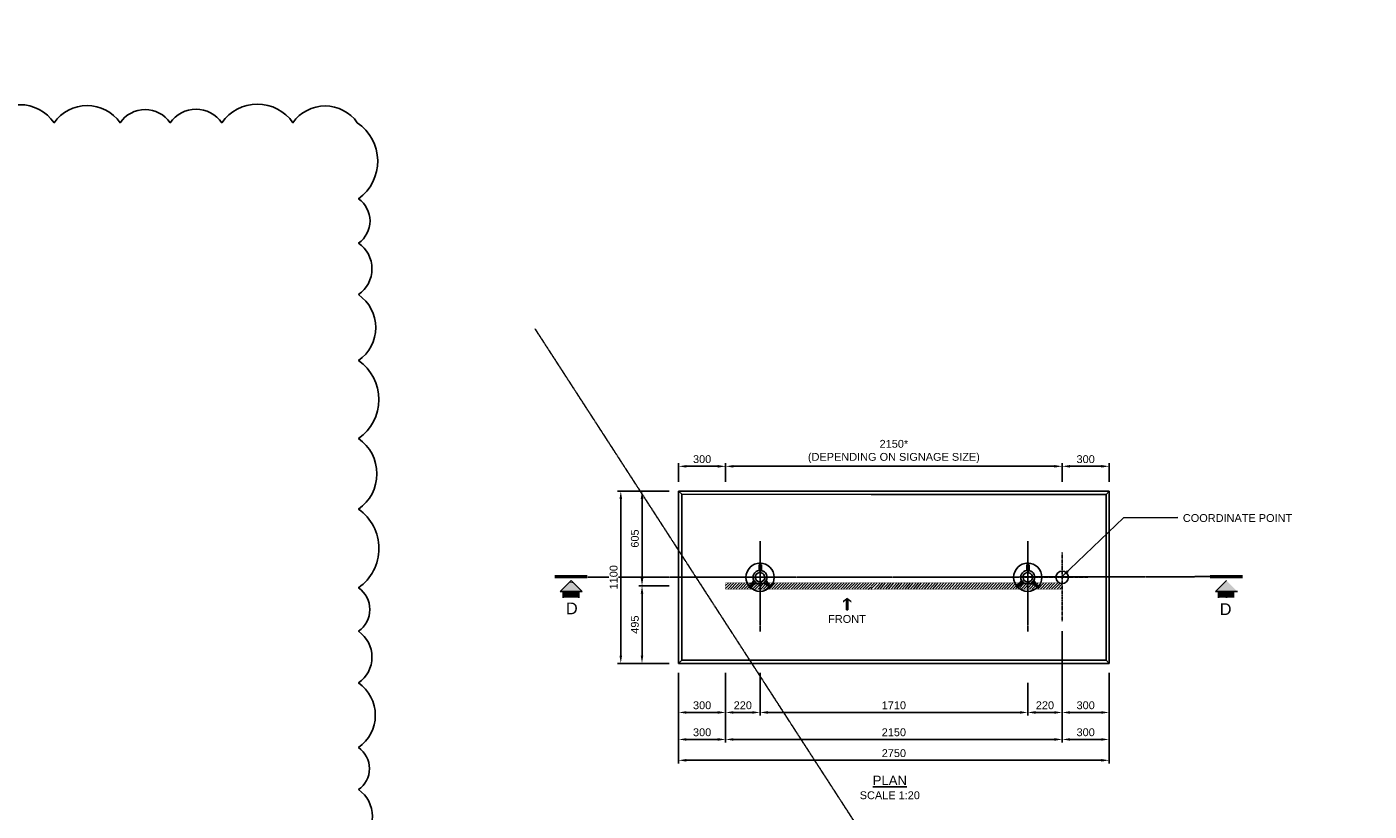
# Model space of a CAD drawing. Header units: metres. Extents: x -4024927 to 10167049, y -539908 to 13839353.
# Tile 142 of 211: x 1397620 to 1406195, y -63481 to -58471. Entities that reach past the tile are written whole.
import ezdxf
from ezdxf.enums import TextEntityAlignment as Align

# ---------------------------------------------------------------- set-up
doc = ezdxf.new("R2010")
doc.units = ezdxf.units.M
for name, pattern in [('CENTER', [2, 1.25, -0.25, 0.25, -0.25]), ('CONTIUOUS', [0]), ('DASHED', [0.75, 0.5, -0.25])]:
    doc.linetypes.add(name, pattern=pattern)
for name, color, linetype in [('AGL-LIGHTE-CENTER LINE', 1, 'CENTER'), ('C-ANNO-DIMS', 1, 'Continuous'), ('circle', 3, 'Continuous'), ('E-ANNO-TEXT-07CN', 7, 'Continuous'), ('E-DETL-GRPH-07CN', 2, 'Continuous'), ('E-Guid sign Board', 3, 'Continuous'), ('E-SIGN-SYMB', 1, 'Continuous'), ('E_AGL_MH DUCT', 8, 'DASHED'), ('EL-AGLI-EQUP-PAPI-N-RefEdit0', 1, 'CONTIUOUS'), ('HATCH-GS', 8, 'Continuous'), ('S-DIM', 1, 'Continuous'), ('s-text', 2, 'Continuous'), ('Z0000T_GTEXT', 2, 'Continuous')]:
    doc.layers.add(name, color=color, linetype=linetype)
doc.styles.add('Arial', font='arial.ttf')
doc.styles.add('iso', font='iso.shx')
doc.styles.add('ROMANS', font='romans.shx', dxfattribs={"width": 0.8})
doc.styles.get("Standard").update_dxf_attribs({"font": 'arial.ttf'})
doc.dimstyles.new('DIM-25$7', dxfattribs={"dimscale": 0.25, "dimtxt": 0.225, "dimasz": 0.2, "dimexe": 0.1, "dimexo": 0.1, "dimgap": 0.08, "dimtad": 1, "dimdec": 0, "dimlfac": 1000, "dimzin": 0, "dimdsep": 46, "dimtxsty": 'ROMANS', "dimblk": 'ARCHTICK', "dimcen": 0.09, "dimdle": 0.1, "dimclrd": 1, "dimclre": 1, "dimclrt": 2, "dimadec": 0, "dimazin": 0, "dimtfac": 1, "dimtdec": 0, "dimtix": 1, "dimtmove": 2, "dimatfit": 2, "dimfxl": 1, "dimtolj": 1, "dimtzin": 0, "dimlwd": -1, "dimlwe": -1, "dimarcsym": 0})
doc.dimstyles.new('WSA_Dim-20', dxfattribs={"dimscale": 20, "dimtxt": 3.5, "dimasz": 3, "dimexe": 1, "dimexo": 3, "dimgap": 1, "dimtad": 1, "dimdec": 0, "dimrnd": 1, "dimzin": 0, "dimdsep": 46, "dimtxsty": 'Arial', "dimcen": 0, "dimclrd": 1, "dimclre": 8, "dimclrt": 2, "dimadec": 3, "dimazin": 0, "dimtfac": 0.3333, "dimtdec": 0, "dimtix": 1, "dimtmove": 0, "dimatfit": 3, "dimfxl": 5, "dimtfill": 1, "dimtolj": 1, "dimtzin": 0, "dimarcsym": 1})

# ---------------------------------------------------------------- blocks, each defined once
blk = doc.blocks.new('A$C714302E2')
at = {"color": 1, "ltscale": 10}
for points in [[(0.03637982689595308, 0.05586155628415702), (0.01324886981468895, 0.02094502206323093, -0.1480236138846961), (0.01165598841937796, 0.01941092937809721, 0.1480236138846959), (0.01324886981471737, 0.0209450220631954), (0.03637982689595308, 0.05586155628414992, -0.5159506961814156), (0.07003270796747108, 0.1200610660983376), (0.07003270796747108, 0.1510601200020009), (0.07303270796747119, 0.1545640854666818)], [(0.0760327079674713, 0.1545640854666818), (0.0760327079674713, 0.1092013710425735, -0.3061621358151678), (0.07294424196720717, 0.1059931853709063, 11.73856805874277), (0.08312117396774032, 0.1053007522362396, -0.3061621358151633), (0.08003270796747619, 0.1085089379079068), (0.08003270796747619, 0.1545596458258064), (0.08446953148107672, 0.1545596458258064, -0.1474741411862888), (0.08603270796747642, 0.152715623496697), (0.08603270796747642, 0.1193287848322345, -0.487328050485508), (0.1156855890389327, 0.05586155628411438)], [(0.05228320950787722, 0.03839662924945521, 0.2893773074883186), (0.0997822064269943, 0.03839662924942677)]]:
    blk.add_lwpolyline(points, format="xyb", dxfattribs=at)
for points in [[(0.0760327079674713, 0.1441453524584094), (0.07003270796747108, 0.1441453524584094)], [(0.0760327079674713, 0.133870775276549), (0.07003270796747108, 0.133870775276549)], [(0.07303270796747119, 0.1545596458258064), (0.07303270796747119, 0.1619025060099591)], [(0.07703270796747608, 0.1545636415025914), (0.0760327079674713, 0.1545640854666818), (0.07703270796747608, 0.1545640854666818), (0.07703270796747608, 0.1610203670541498)], [(0.08603270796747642, 0.1441453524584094), (0.08003270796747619, 0.1441453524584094)], [(0.08603270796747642, 0.133870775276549), (0.08003270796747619, 0.133870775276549)]]:
    blk.add_lwpolyline(points, dxfattribs=at)
for points in [[(0.07303270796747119, 0.1619008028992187, -0.521597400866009), (0.07322570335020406, 0.1702223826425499, -0.7602374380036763), (0.07440814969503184, 0.1686093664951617, 3.054515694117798), (0.07803715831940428, 0.1683307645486, -0.7602374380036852), (0.07921924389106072, 0.1699440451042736, -0.6354646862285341), (0.07703270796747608, 0.1610187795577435, 0.6354646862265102), (0.0792192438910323, 0.1699440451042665, 0.7602374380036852), (0.07803715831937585, 0.1683307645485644, -3.054515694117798), (0.07440814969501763, 0.1686093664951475, 0.7602374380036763), (0.07322570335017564, 0.1702223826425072, 0.5215974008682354)], [(0.007233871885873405, 0.01424593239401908, -3.054515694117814), (0.00963855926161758, 0.0115137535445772, 0.7602374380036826), (0.009359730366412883, 0.009533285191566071, 3.056121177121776), (0.00526136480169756, 0.01391545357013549, 0.7602374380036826)], [(0.007233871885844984, 0.01424593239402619, -3.054515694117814), (0.009638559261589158, 0.01151375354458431, 0.7602374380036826), (0.009359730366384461, 0.009533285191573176, 3.056121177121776), (0.005261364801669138, 0.01391545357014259, 0.7602374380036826)], [(0.01527042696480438, 0.01554619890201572, -0.1605728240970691), (0.01717734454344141, 0.01684460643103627), (0.05228320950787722, 0.03839662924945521), (0.01717734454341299, 0.01684460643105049, 0.1605728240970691)], [(0.0354118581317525, 0.04576913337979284), (0.03947625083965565, 0.05159434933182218, -0.5559584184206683), (0.04229060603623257, 0.0521467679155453), (0.05002864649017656, 0.04383731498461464, -0.555958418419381), (0.0492774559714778, 0.04106937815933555), (0.04388350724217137, 0.03811055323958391), (0.02489001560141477, 0.02633751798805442, -0.5524467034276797), (0.02318628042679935, 0.02831782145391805)], [(0.03541185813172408, 0.04576913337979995), (0.03947625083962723, 0.05159434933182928, -0.5559584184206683), (0.04229060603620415, 0.05214676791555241), (0.05002864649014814, 0.04383731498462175, -0.555958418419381), (0.04927745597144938, 0.04106937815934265), (0.04388350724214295, 0.03811055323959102), (0.02489001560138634, 0.02633751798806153, -0.5524467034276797), (0.02318628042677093, 0.02831782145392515)], [(0.1367949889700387, 0.01554619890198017, 0.1605728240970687), (0.1348880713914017, 0.01684460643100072), (0.09978220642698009, 0.03839662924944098), (0.1348880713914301, 0.01684460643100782, -0.1605728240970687)], [(0.1166535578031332, 0.04576913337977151), (0.1125891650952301, 0.05159434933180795, 0.5559584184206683), (0.1097748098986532, 0.05214676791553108), (0.1020367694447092, 0.04383731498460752, 0.555958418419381), (0.1027879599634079, 0.04106937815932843), (0.1081819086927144, 0.03811055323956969), (0.1271754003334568, 0.02633751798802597, 0.5524467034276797), (0.1288791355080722, 0.02831782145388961)], [(0.1166535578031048, 0.0457691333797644), (0.1125891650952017, 0.05159434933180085, 0.5559584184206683), (0.1097748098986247, 0.05214676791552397), (0.1020367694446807, 0.04383731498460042, 0.555958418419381), (0.1027879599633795, 0.04106937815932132), (0.1081819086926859, 0.03811055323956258), (0.1271754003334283, 0.02633751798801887, 0.5524467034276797), (0.1288791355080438, 0.02831782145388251)], [(0.1404094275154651, 0.01941092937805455, -0.1480236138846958), (0.1388165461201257, 0.02094502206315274), (0.1156855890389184, 0.05586155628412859), (0.1388165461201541, 0.02094502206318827, 0.1480236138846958)], [(0.1448315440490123, 0.01424593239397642, 0.7602374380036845), (0.1468040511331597, 0.01391545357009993, 3.056121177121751), (0.1427056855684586, 0.00953328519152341, 0.7602374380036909), (0.1424268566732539, 0.01151375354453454, -3.054515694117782)], [(0.1448315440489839, 0.01424593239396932, 0.7602374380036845), (0.1468040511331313, 0.01391545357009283, 3.056121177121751), (0.1427056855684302, 0.009533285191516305, 0.7602374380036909), (0.1424268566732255, 0.01151375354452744, -3.054515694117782)]]:
    blk.add_lwpolyline(points, format="xyb", close=True, dxfattribs=at)
at = {"layer": 'circle', "color": 251, "linetype": 'CENTER', "ltscale": 0.001}
for points in [[(0.07599811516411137, -0.08363292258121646), (0.07599811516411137, 0.2356334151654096)], [(0.2356312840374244, 0.07600024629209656), (-0.08363505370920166, 0.07600024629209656)]]:
    blk.add_lwpolyline(points, dxfattribs=at)
at = {"layer": 'E-DETL-GRPH-07CN'}
blk.add_circle((0.07599811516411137, 0.07600024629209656), 0.09000161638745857, dxfattribs=at)
blk = doc.blocks.new('*D1287')
at = {"layer": 'C-ANNO-DIMS', "color": 8, "lineweight": -2, "transparency": 16777216}
for p, q in [((1401723.782600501, -61436.93670406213), (1401394.348385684, -61436.93670406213)), ((1401723.782600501, -62536.93670402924), (1401394.348385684, -62536.93670402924))]:
    blk.add_line(p, q, dxfattribs=at)
at = {"layer": 'C-ANNO-DIMS', "color": 1, "lineweight": -2, "transparency": 16777216}
blk.add_line((1401414.348385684, -61486.93670406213), (1401414.348385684, -62486.93670402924), dxfattribs=at)
at = {"layer": 'C-ANNO-DIMS', "color": 1, "transparency": 16777216}
for points in [[(1401406.015052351, -61486.93670406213), (1401422.681719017, -61486.93670406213), (1401414.348385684, -61436.93670406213)], [(1401406.015052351, -62486.93670402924), (1401422.681719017, -62486.93670402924), (1401414.348385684, -62536.93670402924)]]:
    blk.add_solid(points, dxfattribs=at)
at = {"layer": 'Defpoints', "color": 0, "transparency": 16777216}
for p in [(1401783.782600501, -61436.93670406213), (1401414.348385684, -62536.93670402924), (1401783.782600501, -62536.93670402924)]:
    blk.add_point(p, dxfattribs=at)
at = {"layer": 'C-ANNO-DIMS', "color": 2, "transparency": 16777216, "insert": (1401368.819736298, -61986.93670404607), "char_height": 50, "attachment_point": 5, "rotation": 90, "style": 'Arial', "bg_fill": 3, "box_fill_scale": 1.1, "bg_fill_color": 256, "bg_fill_true_color": 13158600, "bg_fill_transparency": 0}
blk.add_mtext('\\A1;1100', dxfattribs=at)
blk = doc.blocks.new('*D1288')
at = {"layer": 'C-ANNO-DIMS', "color": 8, "lineweight": -2, "transparency": 16777216}
for p, q in [((1402083.782600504, -62596.93670406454), (1402083.782600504, -62870.46045804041)), ((1402303.7826005, -62596.9367040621), (1402303.7826005, -62870.46045804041))]:
    blk.add_line(p, q, dxfattribs=at)
at = {"layer": 'C-ANNO-DIMS', "color": 1, "lineweight": -2, "transparency": 16777216}
blk.add_line((1402133.782600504, -62850.46045804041), (1402253.7826005, -62850.46045804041), dxfattribs=at)
at = {"layer": 'C-ANNO-DIMS', "color": 1, "transparency": 16777216}
for points in [[(1402133.782600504, -62842.12712470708), (1402133.782600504, -62858.79379137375), (1402083.782600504, -62850.46045804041)], [(1402253.7826005, -62842.12712470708), (1402253.7826005, -62858.79379137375), (1402303.7826005, -62850.46045804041)]]:
    blk.add_solid(points, dxfattribs=at)
at = {"layer": 'Defpoints', "color": 0, "transparency": 16777216}
for p in [(1402083.782600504, -62536.93670406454), (1402303.7826005, -62536.9367040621), (1402303.7826005, -62850.46045804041)]:
    blk.add_point(p, dxfattribs=at)
at = {"layer": 'C-ANNO-DIMS', "color": 2, "transparency": 16777216, "insert": (1402193.782600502, -62804.93180865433), "char_height": 50, "attachment_point": 5, "style": 'Arial', "bg_fill": 3, "box_fill_scale": 1.1, "bg_fill_color": 256, "bg_fill_true_color": 13158600, "bg_fill_transparency": 0}
blk.add_mtext('\\A1;220', dxfattribs=at)
blk = doc.blocks.new('*D1289')
at = {"layer": 'C-ANNO-DIMS', "color": 8, "lineweight": -2, "transparency": 16777216}
for p, q in [((1404233.7826005, -62330.34466281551), (1404233.7826005, -62870.46045804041)), ((1404013.7826005, -62660.34466283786), (1404013.7826005, -62870.46045804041))]:
    blk.add_line(p, q, dxfattribs=at)
at = {"layer": 'C-ANNO-DIMS', "color": 1, "lineweight": -2, "transparency": 16777216}
blk.add_line((1404063.7826005, -62850.46045804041), (1404183.7826005, -62850.46045804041), dxfattribs=at)
at = {"layer": 'C-ANNO-DIMS', "color": 1, "transparency": 16777216}
for points in [[(1404063.7826005, -62842.12712470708), (1404063.7826005, -62858.79379137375), (1404013.7826005, -62850.46045804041)], [(1404183.7826005, -62842.12712470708), (1404183.7826005, -62858.79379137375), (1404233.7826005, -62850.46045804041)]]:
    blk.add_solid(points, dxfattribs=at)
at = {"layer": 'Defpoints', "color": 0, "transparency": 16777216}
for p in [(1404233.7826005, -62270.34466281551), (1404013.7826005, -62600.34466283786), (1404233.7826005, -62850.46045804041)]:
    blk.add_point(p, dxfattribs=at)
at = {"layer": 'C-ANNO-DIMS', "color": 2, "transparency": 16777216, "insert": (1404123.7826005, -62804.93180865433), "char_height": 50, "attachment_point": 5, "style": 'Arial', "bg_fill": 3, "box_fill_scale": 1.1, "bg_fill_color": 256, "bg_fill_true_color": 13158600, "bg_fill_transparency": 0}
blk.add_mtext('\\A1;220', dxfattribs=at)
blk = doc.blocks.new('*D1290')
at = {"layer": 'C-ANNO-DIMS', "color": 8, "lineweight": -2, "transparency": 16777216}
for p, q in [((1402083.782600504, -62596.93670406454), (1402083.782600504, -63042.87842029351)), ((1401783.7826005, -62700.34466281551), (1401783.7826005, -63042.87842029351))]:
    blk.add_line(p, q, dxfattribs=at)
at = {"layer": 'C-ANNO-DIMS', "color": 1, "lineweight": -2, "transparency": 16777216}
blk.add_line((1401833.7826005, -63022.87842029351), (1402033.782600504, -63022.87842029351), dxfattribs=at)
at = {"layer": 'C-ANNO-DIMS', "color": 1, "transparency": 16777216}
for points in [[(1401833.7826005, -63014.54508696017), (1401833.7826005, -63031.21175362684), (1401783.7826005, -63022.87842029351)], [(1402033.782600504, -63014.54508696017), (1402033.782600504, -63031.21175362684), (1402083.782600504, -63022.87842029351)]]:
    blk.add_solid(points, dxfattribs=at)
at = {"layer": 'Defpoints', "color": 0, "transparency": 16777216}
for p in [(1402083.782600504, -62536.93670406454), (1401783.7826005, -62640.34466281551), (1402083.782600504, -63022.87842029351)]:
    blk.add_point(p, dxfattribs=at)
at = {"layer": 'C-ANNO-DIMS', "color": 2, "transparency": 16777216, "insert": (1401933.782600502, -62977.33271770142), "char_height": 50, "attachment_point": 5, "style": 'Arial', "bg_fill": 3, "box_fill_scale": 1.1, "bg_fill_color": 256, "bg_fill_true_color": 13158600, "bg_fill_transparency": 0}
blk.add_mtext('\\A1;300', dxfattribs=at)
blk = doc.blocks.new('*D1291')
at = {"layer": 'C-ANNO-DIMS', "color": 8, "lineweight": -2, "transparency": 16777216}
for p, q in [((1402083.782600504, -62596.93670406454), (1402083.782600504, -63042.87842029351)), ((1404233.782600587, -62596.93670408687), (1404233.782600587, -63042.87842029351))]:
    blk.add_line(p, q, dxfattribs=at)
at = {"layer": 'C-ANNO-DIMS', "color": 1, "lineweight": -2, "transparency": 16777216}
blk.add_line((1402133.782600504, -63022.87842029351), (1404183.782600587, -63022.87842029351), dxfattribs=at)
at = {"layer": 'C-ANNO-DIMS', "color": 1, "transparency": 16777216}
for points in [[(1402133.782600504, -63014.54508696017), (1402133.782600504, -63031.21175362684), (1402083.782600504, -63022.87842029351)], [(1404183.782600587, -63014.54508696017), (1404183.782600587, -63031.21175362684), (1404233.782600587, -63022.87842029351)]]:
    blk.add_solid(points, dxfattribs=at)
at = {"layer": 'Defpoints', "color": 0, "transparency": 16777216}
for p in [(1402083.782600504, -62536.93670406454), (1404233.782600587, -62536.93670408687), (1404233.782600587, -63022.87842029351)]:
    blk.add_point(p, dxfattribs=at)
at = {"layer": 'C-ANNO-DIMS', "color": 2, "transparency": 16777216, "insert": (1403158.782600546, -62977.34977090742), "char_height": 50, "attachment_point": 5, "style": 'Arial', "bg_fill": 3, "box_fill_scale": 1.1, "bg_fill_color": 256, "bg_fill_true_color": 13158600, "bg_fill_transparency": 0}
blk.add_mtext('\\A1;2150', dxfattribs=at)
blk = doc.blocks.new('*D1292')
at = {"layer": 'C-ANNO-DIMS', "color": 8, "lineweight": -2, "transparency": 16777216}
for p, q in [((1404533.782600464, -62596.93670408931), (1404533.782600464, -63042.87842029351)), ((1404233.7826005, -62935.46045803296), (1404233.7826005, -63042.87842029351))]:
    blk.add_line(p, q, dxfattribs=at)
at = {"layer": 'C-ANNO-DIMS', "color": 1, "lineweight": -2, "transparency": 16777216}
blk.add_line((1404283.7826005, -63022.87842029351), (1404483.782600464, -63022.87842029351), dxfattribs=at)
at = {"layer": 'C-ANNO-DIMS', "color": 1, "transparency": 16777216}
for points in [[(1404283.7826005, -63014.54508696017), (1404283.7826005, -63031.21175362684), (1404233.7826005, -63022.87842029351)], [(1404483.782600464, -63014.54508696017), (1404483.782600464, -63031.21175362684), (1404533.782600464, -63022.87842029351)]]:
    blk.add_solid(points, dxfattribs=at)
at = {"layer": 'Defpoints', "color": 0, "transparency": 16777216}
for p in [(1404533.782600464, -62536.93670408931), (1404233.7826005, -62875.46045803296), (1404533.782600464, -63022.87842029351)]:
    blk.add_point(p, dxfattribs=at)
at = {"layer": 'C-ANNO-DIMS', "color": 2, "transparency": 16777216, "insert": (1404383.782600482, -62977.33271770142), "char_height": 50, "attachment_point": 5, "style": 'Arial', "bg_fill": 3, "box_fill_scale": 1.1, "bg_fill_color": 256, "bg_fill_true_color": 13158600, "bg_fill_transparency": 0}
blk.add_mtext('\\A1;300', dxfattribs=at)
blk = doc.blocks.new('*D1293')
at = {"layer": 'C-ANNO-DIMS', "color": 8, "lineweight": -2, "transparency": 16777216}
for p, q in [((1401783.7826005, -62596.9367040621), (1401783.7826005, -63176.17834629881)), ((1404533.782600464, -62596.93670406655), (1404533.782600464, -63176.17834629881))]:
    blk.add_line(p, q, dxfattribs=at)
at = {"layer": 'C-ANNO-DIMS', "color": 1, "lineweight": -2, "transparency": 16777216}
blk.add_line((1401833.7826005, -63156.17834629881), (1404483.782600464, -63156.17834629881), dxfattribs=at)
at = {"layer": 'C-ANNO-DIMS', "color": 1, "transparency": 16777216}
for points in [[(1401833.7826005, -63147.84501296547), (1401833.7826005, -63164.51167963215), (1401783.7826005, -63156.17834629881)], [(1404483.782600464, -63147.84501296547), (1404483.782600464, -63164.51167963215), (1404533.782600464, -63156.17834629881)]]:
    blk.add_solid(points, dxfattribs=at)
at = {"layer": 'Defpoints', "color": 0, "transparency": 16777216}
for p in [(1401783.7826005, -62536.9367040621), (1404533.782600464, -62536.93670406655), (1404533.782600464, -63156.17834629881)]:
    blk.add_point(p, dxfattribs=at)
at = {"layer": 'C-ANNO-DIMS', "color": 2, "transparency": 16777216, "insert": (1403158.782600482, -63110.64969691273), "char_height": 50, "attachment_point": 5, "style": 'Arial', "bg_fill": 3, "box_fill_scale": 1.1, "bg_fill_color": 256, "bg_fill_true_color": 13158600, "bg_fill_transparency": 0}
blk.add_mtext('\\A1;2750', dxfattribs=at)
blk = doc.blocks.new('*D1294')
at = {"layer": 'C-ANNO-DIMS', "color": 8, "lineweight": -2, "transparency": 16777216}
for p, q in [((1401783.7826005, -61376.9367040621), (1401783.7826005, -61258.06202881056)), ((1402083.782600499, -61376.98709173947), (1402083.782600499, -61258.06202881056))]:
    blk.add_line(p, q, dxfattribs=at)
at = {"layer": 'C-ANNO-DIMS', "color": 1, "lineweight": -2, "transparency": 16777216}
blk.add_line((1401833.7826005, -61278.06202881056), (1402033.782600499, -61278.06202881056), dxfattribs=at)
at = {"layer": 'C-ANNO-DIMS', "color": 1, "transparency": 16777216}
for points in [[(1401833.7826005, -61269.72869547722), (1401833.7826005, -61286.39536214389), (1401783.7826005, -61278.06202881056)], [(1402033.782600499, -61269.72869547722), (1402033.782600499, -61286.39536214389), (1402083.782600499, -61278.06202881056)]]:
    blk.add_solid(points, dxfattribs=at)
at = {"layer": 'Defpoints', "color": 0, "transparency": 16777216}
for p in [(1402083.782600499, -61278.06202881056), (1401783.7826005, -61436.9367040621), (1402083.782600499, -61436.98709173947)]:
    blk.add_point(p, dxfattribs=at)
at = {"layer": 'C-ANNO-DIMS', "color": 2, "transparency": 16777216, "insert": (1401933.782600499, -61232.51632621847), "char_height": 50, "attachment_point": 5, "style": 'Arial', "bg_fill": 3, "box_fill_scale": 1.1, "bg_fill_color": 256, "bg_fill_true_color": 13158600, "bg_fill_transparency": 0}
blk.add_mtext('\\A1;300', dxfattribs=at)
blk = doc.blocks.new('*D1295')
at = {"layer": 'C-ANNO-DIMS', "color": 8, "lineweight": -2, "transparency": 16777216}
for p, q in [((1402083.782600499, -61376.98709173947), (1402083.782600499, -61258.06202881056)), ((1404233.705731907, -61377.44896587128), (1404233.705731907, -61258.06202881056))]:
    blk.add_line(p, q, dxfattribs=at)
at = {"layer": 'C-ANNO-DIMS', "color": 1, "lineweight": -2, "transparency": 16777216}
blk.add_line((1402133.782600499, -61278.06202881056), (1404183.705731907, -61278.06202881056), dxfattribs=at)
at = {"layer": 'C-ANNO-DIMS', "color": 1, "transparency": 16777216}
for points in [[(1402133.782600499, -61269.72869547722), (1402133.782600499, -61286.39536214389), (1402083.782600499, -61278.06202881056)], [(1404183.705731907, -61269.72869547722), (1404183.705731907, -61286.39536214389), (1404233.705731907, -61278.06202881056)]]:
    blk.add_solid(points, dxfattribs=at)
at = {"layer": 'Defpoints', "color": 0, "transparency": 16777216}
for p in [(1404233.705731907, -61278.06202881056), (1402083.782600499, -61436.98709173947), (1404233.705731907, -61437.44896587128)]:
    blk.add_point(p, dxfattribs=at)
at = {"layer": 'C-ANNO-DIMS', "color": 2, "transparency": 16777216, "insert": (1403158.744166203, -61183.49972776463), "char_height": 50, "attachment_point": 5, "style": 'Arial', "bg_fill": 3, "box_fill_scale": 1.1, "bg_fill_color": 256, "bg_fill_true_color": 13158600, "bg_fill_transparency": 0}
blk.add_mtext('\\A1;2150*\\P(DEPENDING ON SIGNAGE SIZE)', dxfattribs=at)
blk = doc.blocks.new('*D1296')
at = {"layer": 'C-ANNO-DIMS', "color": 8, "lineweight": -2, "transparency": 16777216}
for p, q in [((1404233.705731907, -61377.44896587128), (1404233.705731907, -61258.06202881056)), ((1404533.782600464, -61376.9367040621), (1404533.782600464, -61258.06202881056))]:
    blk.add_line(p, q, dxfattribs=at)
at = {"layer": 'C-ANNO-DIMS', "color": 1, "lineweight": -2, "transparency": 16777216}
blk.add_line((1404283.705731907, -61278.06202881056), (1404483.782600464, -61278.06202881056), dxfattribs=at)
at = {"layer": 'C-ANNO-DIMS', "color": 1, "transparency": 16777216}
for points in [[(1404283.705731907, -61269.72869547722), (1404283.705731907, -61286.39536214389), (1404233.705731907, -61278.06202881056)], [(1404483.782600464, -61269.72869547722), (1404483.782600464, -61286.39536214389), (1404533.782600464, -61278.06202881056)]]:
    blk.add_solid(points, dxfattribs=at)
at = {"layer": 'Defpoints', "color": 0, "transparency": 16777216}
for p in [(1404533.782600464, -61278.06202881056), (1404233.705731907, -61437.44896587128), (1404533.782600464, -61436.9367040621)]:
    blk.add_point(p, dxfattribs=at)
at = {"layer": 'C-ANNO-DIMS', "color": 2, "transparency": 16777216, "insert": (1404383.744166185, -61232.51632621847), "char_height": 50, "attachment_point": 5, "style": 'Arial', "bg_fill": 3, "box_fill_scale": 1.1, "bg_fill_color": 256, "bg_fill_true_color": 13158600, "bg_fill_transparency": 0}
blk.add_mtext('\\A1;300', dxfattribs=at)
blk = doc.blocks.new('*D1297')
at = {"layer": 'C-ANNO-DIMS', "color": 8, "lineweight": -2, "transparency": 16777216}
for p, q in [((1401723.782600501, -62041.93670405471), (1401529.903997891, -62041.93670405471)), ((1401723.782600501, -62536.93670402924), (1401529.903997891, -62536.93670402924))]:
    blk.add_line(p, q, dxfattribs=at)
at = {"layer": 'C-ANNO-DIMS', "color": 1, "lineweight": -2, "transparency": 16777216}
blk.add_line((1401549.903997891, -62486.93670402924), (1401549.903997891, -62091.93670405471), dxfattribs=at)
at = {"layer": 'C-ANNO-DIMS', "color": 1, "transparency": 16777216}
for points in [[(1401541.570664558, -62091.93670405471), (1401558.237331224, -62091.93670405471), (1401549.903997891, -62041.93670405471)], [(1401541.570664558, -62486.93670402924), (1401558.237331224, -62486.93670402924), (1401549.903997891, -62536.93670402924)]]:
    blk.add_solid(points, dxfattribs=at)
at = {"layer": 'Defpoints', "color": 0, "transparency": 16777216}
for p in [(1401549.903997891, -62041.93670405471), (1401783.782600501, -62041.93670405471), (1401783.782600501, -62536.93670402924)]:
    blk.add_point(p, dxfattribs=at)
at = {"layer": 'C-ANNO-DIMS', "color": 2, "transparency": 16777216, "insert": (1401504.375348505, -62289.43670404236), "char_height": 50, "attachment_point": 5, "rotation": 90, "style": 'Arial', "bg_fill": 3, "box_fill_scale": 1.1, "bg_fill_color": 256, "bg_fill_true_color": 13158600, "bg_fill_transparency": 0}
blk.add_mtext('\\A1;495', dxfattribs=at)
blk = doc.blocks.new('*D1298')
at = {"layer": 'C-ANNO-DIMS', "color": 8, "lineweight": -2, "transparency": 16777216}
for p, q in [((1401723.782600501, -61436.93670406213), (1401529.903997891, -61436.93670406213)), ((1401723.782600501, -62041.93670405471), (1401529.903997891, -62041.93670405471))]:
    blk.add_line(p, q, dxfattribs=at)
at = {"layer": 'C-ANNO-DIMS', "color": 1, "lineweight": -2, "transparency": 16777216}
blk.add_line((1401549.903997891, -61991.93670405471), (1401549.903997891, -61486.93670406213), dxfattribs=at)
at = {"layer": 'C-ANNO-DIMS', "color": 1, "transparency": 16777216}
for points in [[(1401541.570664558, -61486.93670406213), (1401558.237331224, -61486.93670406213), (1401549.903997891, -61436.93670406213)], [(1401541.570664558, -61991.93670405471), (1401558.237331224, -61991.93670405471), (1401549.903997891, -62041.93670405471)]]:
    blk.add_solid(points, dxfattribs=at)
at = {"layer": 'Defpoints', "color": 0, "transparency": 16777216}
for p in [(1401549.903997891, -61436.93670406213), (1401783.782600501, -61436.93670406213), (1401783.782600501, -62041.93670405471)]:
    blk.add_point(p, dxfattribs=at)
at = {"layer": 'C-ANNO-DIMS', "color": 2, "transparency": 16777216, "insert": (1401504.375348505, -61739.4367040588), "char_height": 50, "attachment_point": 5, "rotation": 90, "style": 'Arial', "bg_fill": 3, "box_fill_scale": 1.1, "bg_fill_color": 256, "bg_fill_true_color": 13158600, "bg_fill_transparency": 0}
blk.add_mtext('\\A1;605', dxfattribs=at)
blk = doc.blocks.new('*D1299')
at = {"layer": 'C-ANNO-DIMS', "color": 8, "lineweight": -2, "transparency": 16777216}
for p, q in [((1402303.7826005, -62601.055518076), (1402303.7826005, -62870.46045804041)), ((1404013.7826005, -62825.40256043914), (1404013.7826005, -62870.46045804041))]:
    blk.add_line(p, q, dxfattribs=at)
at = {"layer": 'C-ANNO-DIMS', "color": 1, "lineweight": -2, "transparency": 16777216}
blk.add_line((1402353.7826005, -62850.46045804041), (1403963.7826005, -62850.46045804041), dxfattribs=at)
at = {"layer": 'C-ANNO-DIMS', "color": 1, "transparency": 16777216}
for points in [[(1402353.7826005, -62842.12712470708), (1402353.7826005, -62858.79379137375), (1402303.7826005, -62850.46045804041)], [(1403963.7826005, -62842.12712470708), (1403963.7826005, -62858.79379137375), (1404013.7826005, -62850.46045804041)]]:
    blk.add_solid(points, dxfattribs=at)
at = {"layer": 'Defpoints', "color": 0, "transparency": 16777216}
for p in [(1402303.7826005, -62541.055518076), (1404013.7826005, -62765.40256043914), (1404013.7826005, -62850.46045804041)]:
    blk.add_point(p, dxfattribs=at)
at = {"layer": 'C-ANNO-DIMS', "color": 2, "transparency": 16777216, "insert": (1403158.7826005, -62804.93180865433), "char_height": 50, "attachment_point": 5, "style": 'Arial', "bg_fill": 3, "box_fill_scale": 1.1, "bg_fill_color": 256, "bg_fill_true_color": 13158600, "bg_fill_transparency": 0}
blk.add_mtext('\\A1;1710', dxfattribs=at)
blk = doc.blocks.new('*D1300')
at = {"layer": 'C-ANNO-DIMS', "color": 8, "lineweight": -2, "transparency": 16777216}
for p, q in [((1404233.7826005, -62596.93670408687), (1404233.7826005, -62870.46045804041)), ((1404533.7826005, -62596.9367040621), (1404533.7826005, -62870.46045804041))]:
    blk.add_line(p, q, dxfattribs=at)
at = {"layer": 'C-ANNO-DIMS', "color": 1, "lineweight": -2, "transparency": 16777216}
blk.add_line((1404283.7826005, -62850.46045804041), (1404483.7826005, -62850.46045804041), dxfattribs=at)
at = {"layer": 'C-ANNO-DIMS', "color": 1, "transparency": 16777216}
for points in [[(1404283.7826005, -62842.12712470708), (1404283.7826005, -62858.79379137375), (1404233.7826005, -62850.46045804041)], [(1404483.7826005, -62842.12712470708), (1404483.7826005, -62858.79379137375), (1404533.7826005, -62850.46045804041)]]:
    blk.add_solid(points, dxfattribs=at)
at = {"layer": 'Defpoints', "color": 0, "transparency": 16777216}
for p in [(1404233.7826005, -62536.93670408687), (1404533.7826005, -62536.9367040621), (1404533.7826005, -62850.46045804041)]:
    blk.add_point(p, dxfattribs=at)
at = {"layer": 'C-ANNO-DIMS', "color": 2, "transparency": 16777216, "insert": (1404383.7826005, -62804.91475544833), "char_height": 50, "attachment_point": 5, "style": 'Arial', "bg_fill": 3, "box_fill_scale": 1.1, "bg_fill_color": 256, "bg_fill_true_color": 13158600, "bg_fill_transparency": 0}
blk.add_mtext('\\A1;300', dxfattribs=at)
blk = doc.blocks.new('*D1301')
at = {"layer": 'C-ANNO-DIMS', "color": 8, "lineweight": -2, "transparency": 16777216}
for p, q in [((1401783.7826005, -62596.9367040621), (1401783.7826005, -62870.46045804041)), ((1402083.782600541, -62596.9367040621), (1402083.782600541, -62870.46045804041))]:
    blk.add_line(p, q, dxfattribs=at)
at = {"layer": 'C-ANNO-DIMS', "color": 1, "lineweight": -2, "transparency": 16777216}
blk.add_line((1401833.7826005, -62850.46045804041), (1402033.782600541, -62850.46045804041), dxfattribs=at)
at = {"layer": 'C-ANNO-DIMS', "color": 1, "transparency": 16777216}
for points in [[(1401833.7826005, -62842.12712470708), (1401833.7826005, -62858.79379137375), (1401783.7826005, -62850.46045804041)], [(1402033.782600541, -62842.12712470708), (1402033.782600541, -62858.79379137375), (1402083.782600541, -62850.46045804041)]]:
    blk.add_solid(points, dxfattribs=at)
at = {"layer": 'Defpoints', "color": 0, "transparency": 16777216}
for p in [(1401783.7826005, -62536.9367040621), (1402083.782600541, -62536.9367040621), (1402083.782600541, -62850.46045804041)]:
    blk.add_point(p, dxfattribs=at)
at = {"layer": 'C-ANNO-DIMS', "color": 2, "transparency": 16777216, "insert": (1401933.782600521, -62804.91475544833), "char_height": 50, "attachment_point": 5, "style": 'Arial', "bg_fill": 3, "box_fill_scale": 1.1, "bg_fill_color": 256, "bg_fill_true_color": 13158600, "bg_fill_transparency": 0}
blk.add_mtext('\\A1;300', dxfattribs=at)
blk = doc.blocks.new('_ArchTick')
at = {"color": 0, "linetype": 'ByBlock', "const_width": 0.15}
blk.add_lwpolyline([(-0.5, -0.5), (0.5, 0.5)], dxfattribs=at)

msp = doc.modelspace()

# ---------------------------------------------------------------- hatches: boundary and pattern name
at = {"layer": 'E-ANNO-TEXT-07CN'}
h = msp.add_hatch(color=256, dxfattribs=at)
h.paths.add_polyline_path([(1402887.244363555, -62149.47352873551), (1402887.244363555, -62137.47451664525), (1402860.152284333, -62117.16010428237), (1402833.060205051, -62137.47451664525), (1402833.060205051, -62149.47352873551), (1402860.152284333, -62129.15911637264)])
h.paths.add_polyline_path([(1402864.952284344, -62194.33599981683), (1402855.35228438, -62194.33599981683), (1402855.35228438, -62132.75829301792), (1402860.152284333, -62129.15911637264), (1402864.952284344, -62132.75829301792)])
at = {"layer": 'HATCH-GS', "linetype": 'ByBlock', "lineweight": 0, "ltscale": 5}
h = msp.add_hatch(dxfattribs=at)
h.set_pattern_fill('ANSI31', color=256, scale=100)
h.set_pattern_definition([(45, (-109362939.6951065, -230510098.5437053), (-8.838834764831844, 8.838834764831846), [])])
h.paths.add_polyline_path([(1403013.404018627, -62061.93670404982), (1403013.404018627, -62021.93670406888), (1402083.7826005, -62021.9367040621), (1402083.7826005, -62061.93670403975)])
h.paths.add_polyline_path([(1403013.404018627, -62021.93670407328), (1403013.404018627, -62061.93670405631), (1404233.7826005, -62061.93670406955), (1404233.7826005, -62021.93670408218)])

# ---------------------------------------------------------------- linework, layer by layer
at = {"flags": 128}
msp.add_lwpolyline([(1399738.876619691, -63684.01230744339, 0.52056705), (1399738.876619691, -63343.52061376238, 0.52056705), (1399738.876619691, -63074.82811918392, 0.52056705), (1399738.876619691, -62661.98076497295, 0.52056705), (1399738.876619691, -62332.04616344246, 0.52056705), (1399738.876619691, -62053.79977477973, 0.52056705), (1399738.876619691, -61551.54239291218, 0.52056705), (1399738.876619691, -61100.62837457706, 0.52056705), (1399738.876619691, -60602.78349670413, 0.52056705), (1399738.876619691, -60181.36977150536, 0.52056705), (1399738.876619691, -59851.74083188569, 0.52056705), (1399738.876619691, -59568.74492737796, 0.52056705), (1399731.250983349, -59082.9852147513, 0.52056705), (1399320.206250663, -59082.9852147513, 0.52056705), (1398865.655639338, -59082.9852147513, 0.52056705), (1398536.144261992, -59082.9852147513, 0.52056705), (1398215.740042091, -59082.9852147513, 0.52056705), (1397794.921965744, -59082.9852147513, 0.52056705), (1397352.519456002, -59082.9852147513, 0.52056705)], format="xyb", dxfattribs=at)
at = {"layer": 'AGL-LIGHTE-CENTER LINE', "color": 1, "linetype": 'CENTER'}
for p, q in [((1404233.782600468, -61828.65237045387), (1404233.782600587, -62266.50525787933)), ((1404396.915097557, -61986.93670404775), (1404043.118708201, -61986.93670404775))]:
    msp.add_line(p, q, dxfattribs=at)
at = {"layer": 'E-ANNO-TEXT-07CN', "linetype": 'Continuous'}
for p, q in [((1401026.530729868, -62077.77634080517), (1401096.530729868, -62007.77634079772)), ((1401166.530729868, -62077.77634080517), (1401026.530729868, -62077.77634080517)), ((1401046.530729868, -62117.77634081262), (1401046.530729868, -62077.77634080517)), ((1401096.530729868, -62007.77634079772), (1401166.530729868, -62077.77634080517)), ((1401146.530729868, -62077.77634080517), (1401146.530729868, -62117.77634081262)), ((1405213.269685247, -62077.77634080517), (1405283.269685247, -62007.77634079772)), ((1405353.269685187, -62077.77634080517), (1405213.269685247, -62077.77634080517)), ((1405233.269685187, -62117.77634081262), (1405233.269685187, -62077.77634080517)), ((1405283.269685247, -62077.77634080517), (1405283.269685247, -62117.77634081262))]:
    msp.add_line(p, q, dxfattribs=at)
at = {"layer": 'E-ANNO-TEXT-07CN'}
for p, q in [((1402855.35228438, -62132.75829301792), (1402855.35228438, -62194.33599981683)), ((1402864.952284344, -62132.75829301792), (1402864.952284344, -62194.33599981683)), ((1402855.35228438, -62194.33599981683), (1402864.952284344, -62194.33599981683))]:
    msp.add_line(p, q, dxfattribs=at)
at = {"layer": 'E-ANNO-TEXT-07CN', "linetype": 'Continuous', "const_width": 20}
for points in [[(1401200.910509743, -61982.81789004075), (1400992.150949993, -61982.81789004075)], [(1405387.649465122, -61982.81789004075), (1405178.889905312, -61982.81789004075)]]:
    msp.add_lwpolyline(points, dxfattribs=at)
at = {"layer": 'E-ANNO-TEXT-07CN', "linetype": 'Continuous'}
for points in [[(1401166.530729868, -62077.77634080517), (1401096.530729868, -62007.77634079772), (1401096.530729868, -62077.77634080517), (1401026.530729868, -62077.77634080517)], [(1401146.530729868, -62077.77634080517), (1401146.530729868, -62117.77634081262), (1401046.530729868, -62077.77634080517), (1401046.530729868, -62117.77634081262)], [(1405353.269685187, -62077.77634080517), (1405283.269685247, -62007.77634079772), (1405283.269685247, -62077.77634080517), (1405213.269685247, -62077.77634080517)], [(1405333.269685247, -62077.77634080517), (1405333.269685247, -62117.77634081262), (1405233.269685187, -62077.77634080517), (1405233.269685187, -62117.77634081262)]]:
    msp.add_solid(points, dxfattribs=at)
at = {"layer": 'E-DETL-GRPH-07CN', "ltscale": 0.5}
for p, q in [((1401803.7826005, -61456.93670408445), (1401783.7826005, -61436.9367040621)), ((1403013.404018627, -61457.14229103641), (1401803.7826005, -61456.93670408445)), ((1401803.782600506, -61456.93670408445), (1401803.782600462, -62516.936704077)), ((1404514.345262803, -61457.49936648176), (1403013.404018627, -61457.24426688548)), ((1404513.782600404, -61457.49936648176), (1404533.782600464, -61437.49936645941)), ((1404513.782600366, -62516.93670408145), (1404513.782600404, -61456.9367040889)), ((1401803.7826005, -62516.93670404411), (1401783.7826005, -62536.93670402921)), ((1401803.782600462, -62516.936704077), (1403013.404018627, -62516.93670408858)), ((1403013.404018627, -62516.93670409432), (1404513.78260033, -62516.93670410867)), ((1404533.782600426, -62536.93670405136), (1404513.782600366, -62516.93670406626))]:
    msp.add_line(p, q, dxfattribs=at)
at = {"layer": 'E-DETL-GRPH-07CN', "color": 8, "linetype": 'CENTER', "ltscale": 0.5}
for p, q in [((1402303.7826005, -62332.64755933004), (1402303.7826005, -61755.63136754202)), ((1404013.7826005, -62332.64755933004), (1404013.7826005, -61755.63136754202)), ((1403013.404018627, -61986.9367040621), (1401202.924992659, -61986.9367040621)), ((1405178.889905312, -61982.81789004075), (1403013.404018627, -61986.9367040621))]:
    msp.add_line(p, q, dxfattribs=at)
at = {"layer": 'E-DETL-GRPH-07CN'}
msp.add_circle((1404233.705731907, -61986.93670405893), 40, dxfattribs=at)
at = {"layer": 'E-Guid sign Board', "color": 3, "const_width": 2}
for points in [[(1402083.7826005, -62021.9367040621), (1402083.7826005, -62061.93670406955), (1403013.404018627, -62061.93670407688)], [(1403013.404018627, -62021.93670406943), (1402083.7826005, -62021.9367040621)], [(1404033.7826005, -62021.93670408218), (1403013.404018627, -62021.93670407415)], [(1403013.404018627, -62061.9367040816), (1404033.7826005, -62061.93670408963)], [(1403858.7826005, -62061.93670406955), (1404233.7826005, -62061.93670406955), (1404233.7826005, -62021.9367040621), (1403858.7826005, -62021.9367040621)]]:
    msp.add_lwpolyline(points, dxfattribs=at)
at = {"layer": 'E-SIGN-SYMB', "color": 3}
for p, q in [((1403013.404018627, -61437.14322995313), (1401783.7826005, -61436.9367040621)), ((1401783.7826005, -61436.9367040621), (1401783.7826005, -62536.9367040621)), ((1404533.782600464, -61437.49936645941), (1403013.404018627, -61437.24400530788)), ((1404533.782600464, -62536.93670406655), (1404533.782600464, -61437.49936645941)), ((1401783.782600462, -62536.9367040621), (1403013.404018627, -62536.93670407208)), ((1403013.404018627, -62536.93670407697), (1404533.782600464, -62536.93670408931))]:
    msp.add_line(p, q, dxfattribs=at)

# ---------------------------------------------------------------- block references
at = {"layer": 'S-DIM', "ltscale": 0.05, "xscale": 1000, "yscale": 1000, "zscale": 1000}
for p in [(1402227.784485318, -62062.93695034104), (1403937.784485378, -62062.93695034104)]:
    msp.add_blockref('A$C714302E2', p, dxfattribs=at)

# ---------------------------------------------------------------- texts
at = {"layer": 'E-ANNO-TEXT-07CN', "color": 4, "char_height": 75, "attachment_point": 5}
for insert in [(1401101.166385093, -62185.65277013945), (1405277.64803324, -62190.54265763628)]:
    msp.add_mtext('\\A1;D', dxfattribs=dict(at, insert=insert))
at = {"layer": 'E-ANNO-TEXT-07CN', "insert": (1402859.063931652, -62253.47234286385), "char_height": 50, "attachment_point": 5}
msp.add_mtext('\\A1;FRONT', dxfattribs=at)
at = {"layer": 'E-DETL-GRPH-07CN', "style": 'iso', "width": 0.9}
msp.add_attdef('-', text='A0X', height=40, dxfattribs=at).set_placement((1401100.740734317, -62037.83877634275), align=Align.CENTER)
at = {"layer": 's-text', "style": 'Arial'}
msp.add_text('COORDINATE POINT', height=50, dxfattribs=at).set_placement((1405004.690307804, -61633.39515233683))
at = {"layer": 'Z0000T_GTEXT', "insert": (1403373.845927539, -63254.4195377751), "char_height": 70, "width": 482.065546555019, "attachment_point": 3, "style": 'Arial'}
msp.add_mtext('\\pxqc;{\\H0.85714x;\\LPLAN\\H1.16667x;\\P\\H0.71429x;\\lSCALE 1:20}', dxfattribs=at)

# ---------------------------------------------------------------- leaders
at = {"layer": 'E-ANNO-TEXT-07CN'}
msp.add_leader([(1404233.78260051, -61981.93673094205), (1404626.019541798, -61606.90586479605), (1404972.796769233, -61605.66792562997)], dimstyle='DIM-25$7', override={"dimasz": 200}, dxfattribs=at)

# ---------------------------------------------------------------- next in the draw order: dimensions: what is measured, and where the dimension line sits
at = {"layer": 'C-ANNO-DIMS'}
dim = msp.add_linear_dim(base=(1401414.348385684, -62536.93670402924), p1=(1401783.7826005, -61436.9367040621), p2=(1401783.7826005, -62536.93670402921), angle=90, dimstyle='WSA_Dim-20', override={"dimtxt": 2.5, "dimasz": 2.5}, dxfattribs=at)
dim.commit()
dim.dimension.update_dxf_attribs({"geometry": '*D1287', "text_midpoint": (1401368.819736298, -61986.93670404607)})
for base, p1, p2, picture, middle in [((1404233.7826005, -62850.46045804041), (1404013.7826005, -62600.34466283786), (1404233.7826005, -62270.34466281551), '*D1289', (1404123.7826005, -62804.93180865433)), ((1402303.7826005, -62850.46045804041), (1402083.782600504, -62536.93670406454), (1402303.7826005, -62536.9367040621), '*D1288', (1402193.782600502, -62804.93180865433))]:
    dim = msp.add_linear_dim(base=base, p1=p1, p2=p2, dimstyle='WSA_Dim-20', override={"dimtxt": 2.5, "dimasz": 2.5}, dxfattribs=at)
    dim.commit()
    dim.dimension.update_dxf_attribs({"geometry": picture, "text_midpoint": middle})

# ---------------------------------------------------------------- next in the draw order: dimensions: what is measured, and where the dimension line sits
for base, p1, p2, picture, middle in [((1402083.782600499, -61278.06202881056), (1401783.7826005, -61436.9367040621), (1402083.782600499, -61436.98709173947), '*D1294', (1401933.782600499, -61232.51632621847)), ((1402083.782600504, -63022.87842029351), (1401783.7826005, -62640.34466281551), (1402083.782600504, -62536.93670406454), '*D1290', (1401933.782600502, -62977.33271770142))]:
    dim = msp.add_linear_dim(base=base, p1=p1, p2=p2, dimstyle='WSA_Dim-20', override={"dimtxt": 2.5, "dimasz": 2.5}, dxfattribs=at)
    dim.commit()
    dim.dimension.update_dxf_attribs({"geometry": picture, "text_midpoint": middle})

# ---------------------------------------------------------------- next in the draw order: dimensions: what is measured, and where the dimension line sits
dim = msp.add_linear_dim(base=(1404233.705731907, -61278.06202881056), p1=(1402083.782600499, -61436.98709173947), p2=(1404233.705731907, -61437.44896587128), text='<>*\\P(DEPENDING ON SIGNAGE SIZE)', dimstyle='WSA_Dim-20', override={"dimtxt": 2.5, "dimasz": 2.5}, dxfattribs=at)
dim.commit()
dim.dimension.update_dxf_attribs({"geometry": '*D1295', "text_midpoint": (1403158.744166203, -61183.49972776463)})
dim = msp.add_linear_dim(base=(1404233.782600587, -63022.87842029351), p1=(1402083.782600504, -62536.93670406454), p2=(1404233.782600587, -62536.93670408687), dimstyle='WSA_Dim-20', override={"dimtxt": 2.5, "dimasz": 2.5}, dxfattribs=at)
dim.commit()
dim.dimension.update_dxf_attribs({"geometry": '*D1291', "text_midpoint": (1403158.782600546, -62977.34977090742)})

# ---------------------------------------------------------------- next in the draw order: dimensions: what is measured, and where the dimension line sits
for base, p1, p2, picture, middle in [((1404533.782600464, -61278.06202881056), (1404233.705731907, -61437.44896587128), (1404533.782600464, -61436.9367040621), '*D1296', (1404383.744166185, -61232.51632621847)), ((1404533.782600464, -63022.87842029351), (1404233.7826005, -62875.46045803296), (1404533.782600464, -62536.93670408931), '*D1292', (1404383.782600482, -62977.33271770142))]:
    dim = msp.add_linear_dim(base=base, p1=p1, p2=p2, dimstyle='WSA_Dim-20', override={"dimtxt": 2.5, "dimasz": 2.5}, dxfattribs=at)
    dim.commit()
    dim.dimension.update_dxf_attribs({"geometry": picture, "text_midpoint": middle})

# ---------------------------------------------------------------- next in the draw order: dimensions: what is measured, and where the dimension line sits
dim = msp.add_linear_dim(base=(1404533.782600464, -63156.17834629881), p1=(1401783.7826005, -62536.9367040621), p2=(1404533.782600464, -62536.93670406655), dimstyle='WSA_Dim-20', override={"dimtxt": 2.5, "dimasz": 2.5}, dxfattribs=at)
dim.commit()
dim.dimension.update_dxf_attribs({"geometry": '*D1293', "text_midpoint": (1403158.782600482, -63110.64969691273)})

# ---------------------------------------------------------------- next in the draw order: dimensions: what is measured, and where the dimension line sits
dim = msp.add_linear_dim(base=(1401549.903997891, -62041.93670405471), p1=(1401783.7826005, -62536.93670402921), p2=(1401783.7826005, -62041.93670405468), angle=90, dimstyle='WSA_Dim-20', override={"dimtxt": 2.5, "dimasz": 2.5}, dxfattribs=at)
dim.commit()
dim.dimension.update_dxf_attribs({"geometry": '*D1297', "text_midpoint": (1401504.375348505, -62289.43670404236)})
for base, p1, p2, picture, middle in [((1404013.7826005, -62850.46045804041), (1402303.7826005, -62541.055518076), (1404013.7826005, -62765.40256043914), '*D1299', (1403158.7826005, -62804.93180865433)), ((1404533.7826005, -62850.46045804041), (1404233.7826005, -62536.93670408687), (1404533.7826005, -62536.9367040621), '*D1300', (1404383.7826005, -62804.91475544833))]:
    dim = msp.add_linear_dim(base=base, p1=p1, p2=p2, dimstyle='WSA_Dim-20', override={"dimtxt": 2.5, "dimasz": 2.5}, dxfattribs=at)
    dim.commit()
    dim.dimension.update_dxf_attribs({"geometry": picture, "text_midpoint": middle})

# ---------------------------------------------------------------- next in the draw order: dimensions: what is measured, and where the dimension line sits
dim = msp.add_linear_dim(base=(1401549.903997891, -61436.93670406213), p1=(1401783.7826005, -62041.93670405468), p2=(1401783.7826005, -61436.9367040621), angle=90, dimstyle='WSA_Dim-20', override={"dimtxt": 2.5, "dimasz": 2.5}, dxfattribs=at)
dim.commit()
dim.dimension.update_dxf_attribs({"geometry": '*D1298', "text_midpoint": (1401504.375348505, -61739.4367040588)})
dim = msp.add_linear_dim(base=(1402083.782600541, -62850.46045804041), p1=(1401783.7826005, -62536.9367040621), p2=(1402083.782600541, -62536.9367040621), dimstyle='WSA_Dim-20', override={"dimtxt": 2.5, "dimasz": 2.5}, dxfattribs=at)
dim.commit()
dim.dimension.update_dxf_attribs({"geometry": '*D1301', "text_midpoint": (1401933.782600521, -62804.91475544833)})

# ---------------------------------------------------------------- next in the draw order: linework, layer by layer
at = {"layer": 'E_AGL_MH DUCT', "flags": 128}
msp.add_lwpolyline([(1400866.015292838, -60398.81330586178), (1405395.644854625, -67390.35881124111)], dxfattribs=at)
at = {"layer": 'EL-AGLI-EQUP-PAPI-N-RefEdit0'}
msp.add_arc((3071061.101083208, 6743365.782536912), 7095987.626459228, 260.5376754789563, 260.5376755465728, dxfattribs=at)

doc.saveas('drawing.dxf')
